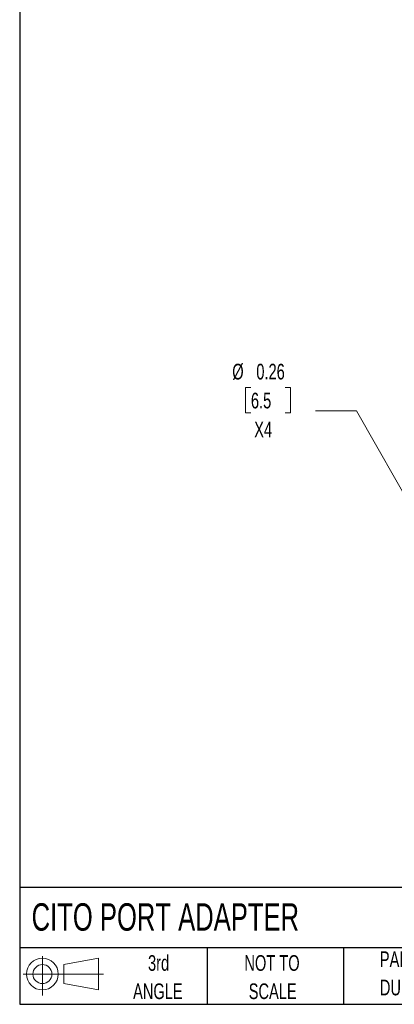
# Model space of a CAD drawing. Header units: inches. Extents: x 0.2 to 10.8, y 0.2 to 8.2.
# Tile 1 of 7: x 0.2 to 2.2, y 0.2 to 5.5. Entities that reach past the tile are written whole.
import ezdxf

# ---------------------------------------------------------------- set-up
doc = ezdxf.new("R2010")
doc.units = ezdxf.units.IN
doc.header["$MEASUREMENT"] = 0
doc.layers.add('TEXT', color=140, linetype='Continuous', lineweight=25)
doc.styles.add('SLDTEXTSTYLE0', font='TXT', dxfattribs={"width": 0.7})
doc.dimstyles.new('SLDDIMSTYLE1', dxfattribs={"dimtxt": 0.084961, "dimasz": 0.13, "dimexe": 0, "dimexo": 0.0625, "dimgap": 0.02124, "dimtad": 0, "dimtih": 1, "dimtoh": 1, "dimrnd": 1e-09, "dimdsep": 46, "dimtxsty": 'SLDTEXTSTYLE0', "dimsah": 1, "dimcen": 0, "dimadec": 0, "dimazin": 2, "dimtfac": 1, "dimtofl": 0, "dimtmove": 0, "dimatfit": 3, "dimfxl": 0, "dimfrac": 2, "dimtolj": 1, "dimtzin": 12, "dimarcsym": 0})

# ---------------------------------------------------------------- blocks, each defined once
blk = doc.blocks.new('Block11')
at = {"color": 7, "linetype": 'Continuous', "lineweight": 18}
for p, q in [((0.1019, 0.2091), (0.1019, 0)), ((0.2157, 0.1641), (0.4006, 0.1981)), ((0.2157, 0.0628), (0.2157, 0.1641)), ((0.4006, 0.1981), (0.4006, 0.0288)), ((0, 0.1135), (0.4281, 0.1135)), ((0.2157, 0.0628), (0.4006, 0.0288))]:
    blk.add_line(p, q, dxfattribs=at)
for radius in [0.0846, 0.0506]:
    blk.add_circle((0.1019, 0.1135), radius, dxfattribs=at)
blk = doc.blocks.new('Block12')
at = {"color": 7, "linetype": 'Continuous'}
blk.add_blockref('Block11', (0, 0), dxfattribs=at)
blk = doc.blocks.new('_D_2')
at = {"color": 7, "linetype": 'Continuous', "lineweight": 0}
for p, q in [((1.4827, 3.5339), (1.4542, 3.5339)), ((1.4542, 3.5339), (1.4542, 3.3989)), ((1.6645, 3.5339), (1.693, 3.5339)), ((1.693, 3.5339), (1.693, 3.3989)), ((2.0452, 3.4105), (1.8265, 3.4105)), ((2.4237, 2.7463), (2.0452, 3.4105)), ((1.4542, 3.3989), (1.4827, 3.3989)), ((1.693, 3.3989), (1.6645, 3.3989))]:
    blk.add_line(p, q, dxfattribs=at)
at = {"color": 7, "linetype": 'Continuous', "lineweight": 18}
blk.add_solid([(2.4237, 2.7463), (2.3767, 2.8691), (2.3419, 2.8493)], dxfattribs=at)
at = {"color": 7, "linetype": 'Continuous', "lineweight": 18, "char_height": 0.08333, "attachment_point": 1, "style": 'SLDTEXTSTYLE0'}
for s, insert in [('%%c', (1.3832, 3.6603)), ('0.26', (1.5115, 3.6603)), ('6.5', (1.4827, 3.5063)), ('X4', (1.5002, 3.3522))]:
    blk.add_mtext(s, dxfattribs=dict(at, insert=insert))

msp = doc.modelspace()

# ---------------------------------------------------------------- linework, layer by layer
at = {"layer": 'TEXT'}
for p, q in [((0.25, 8.25), (0.25, 0.25)), ((10.75, 0.87111), (0.25, 0.87111)), ((10.75, 0.55), (0.25, 0.55)), ((1.25, 0.55), (1.25, 0.25)), ((1.97684, 0.55), (1.97684, 0.25)), ((0.25, 0.25), (10.75, 0.25))]:
    msp.add_line(p, q, dxfattribs=at)

# ---------------------------------------------------------------- block references
msp.add_blockref('Block12', (0.26921, 0.2974), dxfattribs=at)

# ---------------------------------------------------------------- texts
at = {"layer": 'TEXT', "style": 'SLDTEXTSTYLE0'}
for s, insert, char_height, attachment_point in [('CITO PORT ADAPTER', (0.31361, 0.78798), 0.1458333, 1), ('PART DIMENSIONS MAY DIFFER SLIGHTLY', (2.17005, 0.5315), 0.0833333, 1), ('3rd', (0.99065, 0.51168), 0.083333, 2), ('NOT TO', (1.59511, 0.51168), 0.083333, 2), ("DUE TO MANUFACTURER'S VARIANCES", (2.17005, 0.38102), 0.0833333, 1), ('ANGLE', (0.98681, 0.36119), 0.083333, 2), ('SCALE', (1.5989, 0.36119), 0.083333, 2)]:
    msp.add_mtext(s, dxfattribs=dict(at, insert=insert, char_height=char_height, attachment_point=attachment_point))

# ---------------------------------------------------------------- dimensions: what is measured, and where the dimension line sits
at = {"color": 7, "linetype": 'Continuous', "lineweight": 18}
dim = msp.add_diameter_dim_2p(p1=(2.55089, 2.52295), p2=(2.42366, 2.74625), text='<>\\PX4', dimstyle='SLDDIMSTYLE1', dxfattribs=at)
dim.commit()
dim.dimension.update_dxf_attribs({"geometry": '_D_2', "text_midpoint": (1.57359, 3.45441), "dimtype": 163})

doc.saveas('drawing.dxf')
